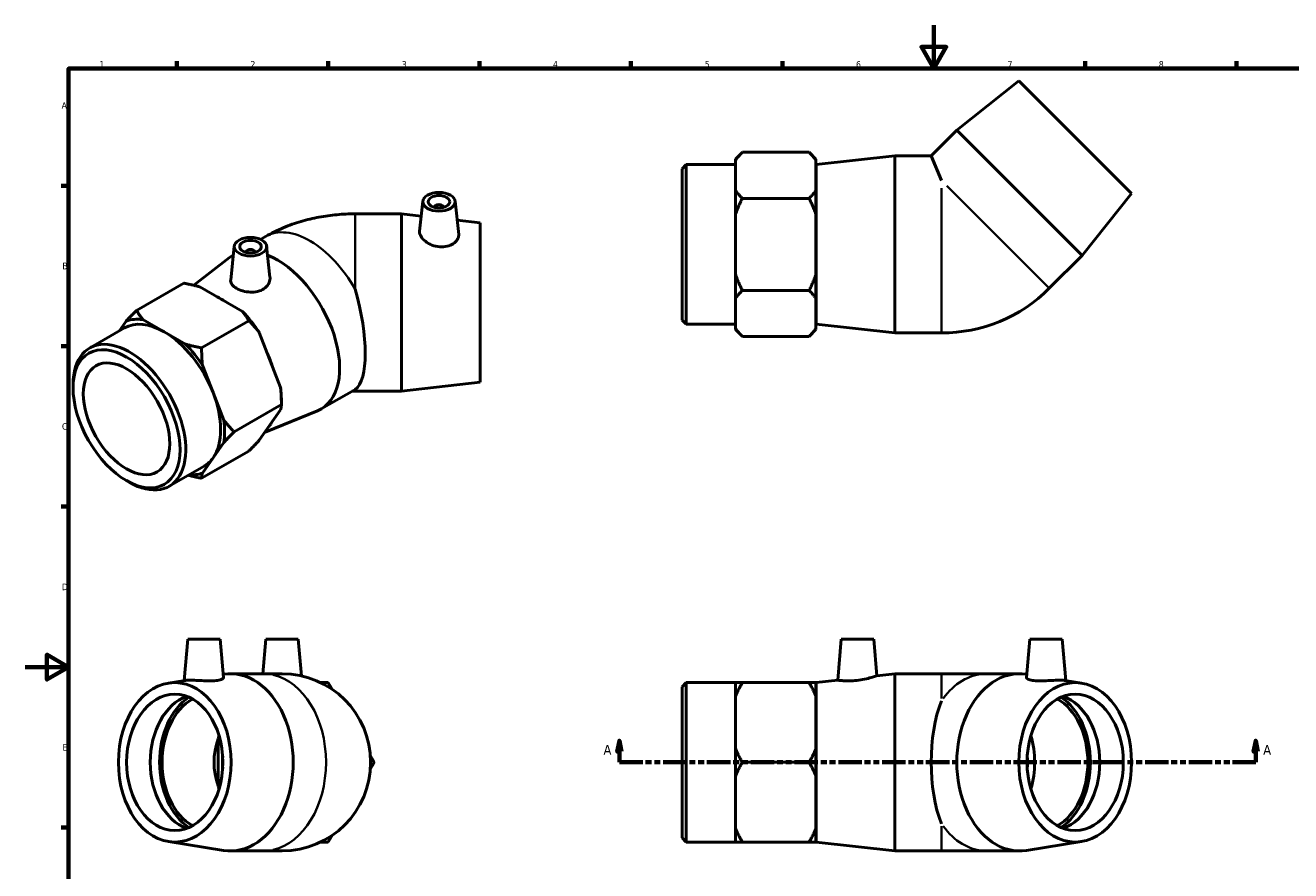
# Model space of a CAD drawing. Header units: millimetres. Extents: x 0 to 897, y -170 to 594.
# Tile 2 of 3: x 0 to 586, y 203 to 594. Entities that reach past the tile are written whole.
import ezdxf

# ---------------------------------------------------------------- set-up
doc = ezdxf.new("R2010")
doc.units = ezdxf.units.MM
doc.linetypes.add('DOUBLE_DASH_CHAIN', pattern=[1.2403, 0.6614, -0.0827, 0.1654, -0.0827, 0.1654, -0.0827])
for name, color, linetype, lineweight in [('Border (ANSI)', 7, 'Continuous', 70), ('Section Line (ANSI)', 7, 'DOUBLE_DASH_CHAIN', 70), ('Visible (ANSI)', 7, 'Continuous', 50), ('Visible Narrow (ANSI)', 7, 'Continuous', 35)]:
    doc.layers.add(name, color=color, linetype=linetype, lineweight=lineweight)
doc.styles.add('Label Text (ANSI)', font='tahoma.ttf')
doc.styles.add('Note Text (ANSI)', font='tahoma.ttf')

# ---------------------------------------------------------------- blocks, each defined once
blk = doc.blocks.new('Borders Default Border')
at = {"layer": 'Border (ANSI)'}
for p, q in [((70.08, 574), (70.08, 577.45)), ((140.17, 574), (140.17, 577.45)), ((210.25, 574), (210.25, 577.45)), ((280.33, 574), (280.33, 577.45)), ((350.42, 574), (350.42, 577.45)), ((490.58, 574), (490.58, 577.45)), ((560.67, 574), (560.67, 577.45)), ((20, 519.75), (16.55, 519.75)), ((20, 445.5), (16.55, 445.5)), ((20, 371.25), (16.55, 371.25)), ((20, 222.75), (16.55, 222.75))]:
    blk.add_line(p, q, dxfattribs=at)
at = {"layer": 'Border (ANSI)', "flags": 128}
for points in [[(420.5, 594), (420.5, 574), (414.73, 584), (426.27, 584), (420.5, 574)], [(20, 20), (20, 574), (821, 574), (821, 20), (20, 20)], [(0, 297), (20, 297), (10, 302.77), (10, 291.23), (20, 297)]]:
    blk.add_lwpolyline(points, dxfattribs=at)
at = {"layer": 'Border (ANSI)', "color": 230, "true_color": 0xff0080, "char_height": 3.05, "attachment_point": 7, "style": 'Note Text (ANSI)'}
for s, insert in [('1', (34.35, 574.4)), ('2', (104.2, 574.4)), ('3', (174.26, 574.34)), ('4', (244.23, 574.4)), ('5', (314.48, 574.34)), ('6', (384.49, 574.34)), ('7', (454.6, 574.4)), ('8', (524.63, 574.33)), ('A', (16.78, 555.35)), ('B', (17.15, 481.1)), ('C', (16.95, 406.8)), ('D', (16.96, 332.6)), ('E', (17.21, 258.35))]:
    blk.add_mtext(s, dxfattribs=dict(at, insert=insert))
blk = doc.blocks.new('2dTransSection0')
at = {"layer": 'Section Line (ANSI)', "linetype": 'Continuous'}
for p, q in [((274.96, 262.93), (273.96, 257.93)), ((273.96, 257.93), (275.96, 257.93)), ((274.96, 257.93), (274.96, 262.93)), ((275.96, 257.93), (274.96, 262.93)), ((274.96, 252.93), (274.96, 257.93)), ((569.47, 262.93), (568.47, 257.93)), ((568.47, 257.93), (570.47, 257.93)), ((569.47, 257.93), (569.47, 262.93)), ((570.47, 257.93), (569.47, 262.93)), ((569.47, 252.93), (569.47, 257.93)), ((274.96, 252.93), (285.63, 252.93)), ((558.8, 252.93), (569.47, 252.93))]:
    blk.add_line(p, q, dxfattribs=at)
at = {"layer": 'Section Line (ANSI)', "linetype": 'DOUBLE_DASH_CHAIN', "ltscale": 16.346291}
blk.add_line((274.96, 252.93), (569.47, 252.93), dxfattribs=at)
at = {"layer": 'Section Line (ANSI)', "linetype": 'Continuous', "flags": 128}
for points in [[(275.96, 257.93), (274.96, 262.93), (273.96, 257.93), (275.96, 257.93)], [(570.47, 257.93), (569.47, 262.93), (568.47, 257.93), (570.47, 257.93)]]:
    blk.add_lwpolyline(points, dxfattribs=at)
at = {"layer": 'Section Line (ANSI)'}
for points in [[(275.96, 257.93), (274.96, 262.93), (273.96, 257.93), (275.96, 257.93)], [(570.47, 257.93), (569.47, 262.93), (568.47, 257.93), (570.47, 257.93)]]:
    blk.add_solid(points, dxfattribs=at)
at = {"layer": 'Section Line (ANSI)', "char_height": 4.57, "attachment_point": 7, "style": 'Label Text (ANSI)'}
for insert in [(267.6, 256.43), (572.94, 256.43)]:
    blk.add_mtext('A', dxfattribs=dict(at, insert=insert))

msp = doc.modelspace()

# ---------------------------------------------------------------- linework, layer by layer
at = {"layer": 'Visible (ANSI)'}
for p, q in [((459.847, 568.381), (431.138, 545.471)), ((459.847, 568.381), (512.031, 516.196)), ((431.138, 545.471), (419.289, 533.621)), ((431.138, 545.471), (489.121, 487.488)), ((328.731, 532.08), (331.881, 535.23)), ((362.781, 535.23), (331.881, 535.23)), ((365.931, 532.08), (362.781, 535.23)), ((366.031, 529.521), (402.531, 533.621)), ((402.531, 451.621), (402.531, 533.621)), ((402.531, 533.621), (419.289, 533.621)), ((419.289, 533.621), (424.031, 522.172)), ((304.031, 527.631), (305.921, 529.521)), ((304.031, 457.611), (304.031, 527.631)), ((305.921, 529.521), (305.921, 455.721)), ((305.921, 529.521), (328.731, 529.521)), ((328.731, 532.08), (328.731, 531.566)), ((328.731, 524.578), (328.731, 531.566)), ((365.931, 531.566), (365.931, 532.08)), ((365.931, 517.589), (365.931, 531.566)), ((366.031, 455.721), (366.031, 529.521)), ((328.731, 517.589), (328.731, 524.578)), ((365.931, 524.121), (366.031, 524.121)), ((328.731, 517.589), (328.731, 506.598)), ((365.931, 506.598), (365.931, 517.589)), ((512.031, 516.196), (489.121, 487.488)), ((183.972, 512.61), (182.492, 498.808)), ((189.458, 509.891), (189.458, 509.705)), ((193.458, 509.891), (193.458, 509.705)), ((198.944, 512.61), (200.601, 497.151)), ((362.781, 513.925), (331.881, 513.925)), ((174.098, 506.743), (152.598, 506.743)), ((174.098, 506.743), (174.098, 424.743)), ((183.233, 505.717), (174.098, 506.743)), ((210.598, 502.643), (199.883, 503.847)), ((328.731, 492.621), (328.731, 506.598)), ((365.931, 478.644), (365.931, 506.598)), ((210.598, 502.643), (210.598, 428.843)), ((108.874, 494.925), (111.243, 496.289)), ((328.731, 478.644), (328.731, 492.621)), ((77.956, 473.671), (94.47, 486.48)), ((96.739, 491.802), (95.058, 476.119)), ((96.04, 487.534), (96.298, 487.683)), ((102.225, 489.083), (102.225, 488.897)), ((106.225, 489.083), (106.225, 488.897)), ((111.711, 491.802), (113.251, 477.434)), ((489.121, 487.488), (473.918, 472.285)), ((73.328, 474.661), (51.479, 462.079)), ((328.731, 478.644), (328.731, 467.653)), ((365.931, 467.653), (365.931, 478.644)), ((100.503, 461.577), (80.737, 472.96)), ((362.781, 471.317), (331.881, 471.317)), ((328.731, 460.665), (328.731, 467.653)), ((365.931, 453.676), (365.931, 467.653)), ((46.661, 457.1), (43.449, 452.518)), ((64.316, 452.121), (54.432, 457.812)), ((103.457, 457.311), (81.607, 444.729)), ((304.031, 457.611), (305.921, 455.721)), ((328.731, 453.676), (328.731, 460.665)), ((365.931, 461.121), (366.031, 461.121)), ((29.772, 444.642), (45.901, 453.93)), ((74.199, 446.429), (64.316, 452.121)), ((118.158, 426.431), (108.275, 451.914)), ((305.921, 455.721), (328.731, 455.721)), ((328.731, 453.676), (328.731, 453.163)), ((328.731, 453.163), (331.881, 450.013)), ((365.931, 453.163), (362.781, 450.013)), ((365.931, 453.163), (365.931, 453.676)), ((366.031, 455.721), (402.531, 451.621)), ((402.531, 451.621), (424.031, 451.621)), ((362.781, 450.013), (331.881, 450.013)), ((86.912, 424.025), (81.97, 436.766)), ((22.094, 426.152), (22.094, 427.691)), ((210.598, 428.843), (174.098, 424.743)), ((91.854, 411.283), (86.912, 424.025)), ((136.96, 416.474), (152.163, 425.229)), ((174.098, 424.743), (152.598, 424.743)), ((118.521, 418.468), (96.672, 405.886)), ((108.275, 401.955), (118.158, 416.055)), ((118.521, 421.034), (118.521, 418.468)), ((110.966, 405.794), (135.261, 415.646)), ((86.912, 393.857), (91.854, 400.907)), ((103.457, 396.976), (81.607, 384.394)), ((81.97, 386.807), (86.912, 393.857)), ((66.601, 380.688), (82.73, 389.976)), ((46.754, 383.329), (48.086, 382.556)), ((75.206, 309.927), (73.529, 290.759)), ((75.206, 309.927), (90.206, 309.927)), ((90.206, 309.927), (91.759, 292.178)), ((111.339, 309.927), (109.939, 293.927)), ((111.339, 309.927), (126.339, 309.927)), ((126.339, 309.927), (127.826, 292.93)), ((377.672, 309.927), (376.011, 290.948)), ((377.672, 309.927), (392.672, 309.927)), ((392.672, 309.927), (394.154, 292.986)), ((464.905, 309.927), (463.352, 292.178)), ((464.905, 309.927), (479.905, 309.927)), ((479.905, 309.927), (481.582, 290.759)), ((91.63, 293.653), (91.724, 293.668)), ((94.981, 293.927), (110.184, 293.927)), ((118.839, 293.927), (110.184, 293.927)), ((394.154, 292.986), (402.531, 293.927)), ((402.531, 211.927), (402.531, 293.927)), ((402.531, 293.927), (424.031, 293.927)), ((444.927, 293.927), (424.031, 293.927)), ((460.13, 293.927), (444.927, 293.927)), ((463.481, 293.653), (463.386, 293.668)), ((66.241, 289.594), (73.942, 290.825)), ((304.031, 287.937), (305.921, 289.827)), ((304.031, 217.917), (304.031, 287.937)), ((305.921, 289.827), (305.921, 216.027)), ((305.921, 289.827), (328.731, 289.827)), ((328.731, 289.827), (328.731, 283.482)), ((362.781, 289.827), (331.881, 289.827)), ((365.931, 283.482), (365.931, 289.827)), ((366.031, 289.827), (376.011, 290.948)), ((366.031, 216.027), (366.031, 289.827)), ((488.87, 289.594), (481.168, 290.825)), ((328.731, 271.377), (328.731, 283.482)), ((365.931, 284.427), (366.031, 284.427)), ((365.931, 259.273), (365.931, 283.482)), ((328.731, 259.273), (328.731, 271.377)), ((89.288, 242.019), (89.288, 263.836)), ((328.731, 259.273), (328.731, 246.582)), ((365.931, 246.582), (365.931, 259.273)), ((362.781, 252.927), (331.881, 252.927)), ((328.731, 234.477), (328.731, 246.582)), ((365.931, 222.373), (365.931, 246.582)), ((328.731, 222.373), (328.731, 234.477)), ((304.031, 217.917), (305.921, 216.027)), ((328.731, 222.373), (328.731, 216.027)), ((365.931, 216.027), (365.931, 222.373)), ((365.931, 221.427), (366.031, 221.427)), ((66.241, 216.261), (91.724, 212.187)), ((94.981, 211.927), (110.184, 211.927)), ((110.184, 211.927), (118.839, 211.927)), ((305.921, 216.027), (328.731, 216.027)), ((362.781, 216.027), (331.881, 216.027)), ((366.031, 216.027), (402.531, 211.927)), ((402.531, 211.927), (424.031, 211.927)), ((424.031, 211.927), (444.927, 211.927)), ((460.13, 211.927), (444.927, 211.927)), ((488.87, 216.261), (463.386, 212.187))]:
    msp.add_line(p, q, dxfattribs=at)
for centre, radius, start, end in [((424.031, 522.172), 70.551, 270, 315), ((118.839, 252.927), 41, 270, 90), ((118.839, 252.927), 31.5, 159.738265, 200.261735)]:
    msp.add_arc(centre, radius, start, end, dxfattribs=at)
for centre, major_axis, ratio in [((191.458, 512.344), (7.5, 0), 0.5758617), ((191.458, 512.344), (5, 0), 0.5758617), ((104.225, 491.536), (7.5, 0), 0.5758617), ((104.225, 491.536), (5, 0), 0.5758617), ((46.85, 411.896), (17.471, -30.339), 0.5780931), ((46.85, 411.896), (14.137, -24.549), 0.5780931), ((69.171, 252.927), (0, -36.9), 0.7071068), ((485.939, 252.927), (0, -36.9), 0.7071068), ((69.171, 252.927), (0, -31.5), 0.7071068), ((485.939, 252.927), (0, -31.5), 0.7071068)]:
    msp.add_ellipse(centre, major_axis=major_axis, ratio=ratio, dxfattribs=at)
for centre, major_axis, ratio, start_param, end_param in [((191.458, 509.891), (-2, 0), 0.5758617, 2.9729035, 6.4518745), ((116.5, 452.004), (-20.46, 35.53), 0.5780931, 6.2707316, 6.3628514), ((104.225, 489.083), (-2, 0), 0.5758617, 2.9729035, 6.4518745), ((116.5, 452.004), (20.46, -35.53), 0.5780931, 6.2035192, 8.7917139), ((140.358, 465.743), (10.922, -40.852), 0.3183383, 0.1063241, 1.6381464), ((90.691, 437.142), (18.414, -31.977), 0.5780931, 2.2846329, 2.4316235), ((64.316, 421.953), (-19.691, 34.194), 0.5780931, 5.8618041, 6.1848351), ((90.62, 437.101), (19.691, -34.194), 0.5780931, 1.6730139, 1.9960449), ((64.316, 421.953), (-18.414, 31.977), 0.5780931, 5.4997209, 6.2831853), ((64.316, 421.953), (-18.414, 31.977), 0.5780931, 4.4525233, 5.4997209), ((48.186, 412.665), (18.414, -31.977), 0.5780931, 5.4958534, 10.2121098), ((64.316, 421.953), (-19.691, 34.194), 0.5780931, 4.8146066, 5.1376376), ((90.691, 437.142), (18.414, -31.977), 0.5780931, 1.2249188, 1.3969425), ((64.316, 421.953), (18.414, -31.977), 0.5780931, 0.2637331, 1.3109306), ((90.62, 437.101), (19.691, -34.194), 0.5780931, 0.7873319, 0.9488474), ((64.316, 421.953), (-19.691, 34.194), 0.5780931, 3.767409, 4.09044), ((90.691, 437.142), (18.414, -31.977), 0.5780931, 0.2190714, 0.3083948), ((64.316, 421.953), (18.414, -31.977), 0.5780931, 0, 0.2637331), ((64.316, 421.953), (19.691, -34.194), 0.5780931, 5.921102, 6.1848351), ((94.981, 252.927), (0, 41), 0.7071068, 3.0290263, 6.3957516), ((460.13, 252.927), (0, -41), 0.7071068, 3.0290263, 6.3957516), ((80.108, 252.927), (0, -31.5), 0.7071068, 3.3896308, 6.0351471), ((85.576, 252.927), (0, 33.144), 0.7071068, 0.432438, 2.7091547), ((85.576, 252.927), (0, -31.5), 0.7071068, 3.518723, 5.906055), ((436.272, 252.927), (0, -41), 0.4142136, 3.9464778, 5.4783001), ((469.534, 252.927), (0, 31.5), 0.7071068, 3.518723, 5.906055), ((469.534, 252.927), (0, -33.144), 0.7071068, 0.432438, 2.7091547), ((475.002, 252.927), (0, 31.5), 0.7071068, 3.3896308, 6.0351471), ((110.184, 252.927), (0, 31.5), 0.7071068, 1.1697036, 1.2171623), ((444.927, 252.927), (0, -31.5), 0.7071068, 1.1697036, 1.971889), ((110.184, 252.927), (0, 26.775), 0.7071068, 1.4653554, 1.6762372), ((444.927, 252.927), (0, -26.775), 0.7071068, 1.4653554, 1.6762372), ((110.184, 252.927), (0, 31.5), 0.7071068, 1.9244303, 1.971889)]:
    msp.add_ellipse(centre, major_axis=major_axis, ratio=ratio, start_param=start_param, end_param=end_param, dxfattribs=at)
for points, weights in [([(331.881, 535.23), (329.979, 533.328), (328.731, 531.566)], [1, 1.00400965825, 1]), ([(365.931, 531.566), (364.683, 533.328), (362.781, 535.23)], [1, 1.00400965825, 1]), ([(328.731, 517.589), (329.979, 515.828), (331.881, 513.925)], [1, 1.00400965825, 1]), ([(362.781, 513.925), (364.683, 515.828), (365.931, 517.589)], [1, 1.00400965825, 1]), ([(331.881, 513.925), (329.979, 510.121), (328.731, 506.598)], [1, 1.00400965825, 1]), ([(365.931, 506.598), (364.683, 510.121), (362.781, 513.925)], [1, 1.00400965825, 1]), ([(80.737, 472.96), (77.363, 473.886), (73.328, 474.661)], [1, 1.00400965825, 1]), ([(328.731, 478.644), (329.979, 475.121), (331.881, 471.317)], [1, 1.00400965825, 1]), ([(362.781, 471.317), (364.683, 475.121), (365.931, 478.644)], [1, 1.00400965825, 1]), ([(331.881, 471.317), (329.979, 469.415), (328.731, 467.653)], [1, 1.00400965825, 1]), ([(365.931, 467.653), (364.683, 469.415), (362.781, 471.317)], [1, 1.00400965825, 1]), ([(46.661, 457.1), (48.789, 459.385), (51.479, 462.079)], [1, 1.00400965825, 1]), ([(51.479, 462.079), (52.824, 459.755), (54.432, 457.812)], [1, 1.00400965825, 1]), ([(103.457, 457.311), (102.112, 459.634), (100.503, 461.577)], [1, 1.00400965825, 1]), ([(108.275, 451.914), (106.147, 454.617), (103.457, 457.311)], [1, 1.00400965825, 1]), ([(328.731, 453.676), (329.979, 451.915), (331.881, 450.013)], [1, 1.00400965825, 1]), ([(362.781, 450.013), (364.683, 451.915), (365.931, 453.676)], [1, 1.00400965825, 1]), ([(74.199, 446.429), (77.572, 445.503), (81.607, 444.729)], [1, 1.00400965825, 1]), ([(81.607, 444.729), (81.607, 440.486), (81.97, 436.766)], [1, 1.00400965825, 1]), ([(118.521, 418.468), (118.521, 422.711), (118.158, 426.431)], [1, 1.00400965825, 1]), ([(118.158, 416.055), (118.521, 417.324), (118.521, 418.468)], [1, 1.00400965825, 1]), ([(91.854, 411.283), (93.982, 408.579), (96.672, 405.886)], [1, 1.00400965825, 1]), ([(96.672, 405.886), (93.982, 403.193), (91.854, 400.907)], [1, 1.00400965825, 1]), ([(103.457, 396.976), (106.147, 399.669), (108.275, 401.955)], [1, 1.00400965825, 1]), ([(81.97, 386.807), (81.607, 385.538), (81.607, 384.394)], [1, 1.00400965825, 1]), ([(81.607, 384.394), (78.288, 385.031), (75.423, 385.769)], [1, 1.00329600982, 1.00117326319]), ([(136.71, 289.827), (138.394, 289.827), (140.143, 289.827)], [1.00199126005, 1.00183989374, 1]), ([(140.143, 289.827), (141.018, 288.312), (141.859, 286.855)], [1, 1.00183989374, 1.00199126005]), ([(328.731, 289.827), (329.979, 289.827), (331.881, 289.827)], [1, 1.00400965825, 1]), ([(331.881, 289.827), (329.979, 286.533), (328.731, 283.482)], [1, 1.00400965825, 1]), ([(362.781, 289.827), (364.683, 289.827), (365.931, 289.827)], [1, 1.00400965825, 1]), ([(365.931, 283.482), (364.683, 286.533), (362.781, 289.827)], [1, 1.00400965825, 1]), ([(328.731, 259.273), (329.979, 256.222), (331.881, 252.927)], [1, 1.00400965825, 1]), ([(362.781, 252.927), (364.683, 256.222), (365.931, 259.273)], [1, 1.00400965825, 1]), ([(159.731, 255.9), (160.573, 254.442), (161.447, 252.927)], [1.00199126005, 1.00183989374, 1]), ([(161.447, 252.927), (160.573, 251.412), (159.731, 249.955)], [1, 1.00183989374, 1.00199126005]), ([(331.881, 252.927), (329.979, 249.633), (328.731, 246.582)], [1, 1.00400965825, 1]), ([(365.931, 246.582), (364.683, 249.633), (362.781, 252.927)], [1, 1.00400965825, 1]), ([(141.859, 219), (141.018, 217.542), (140.143, 216.027)], [1.00199126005, 1.00183989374, 1]), ([(328.731, 222.373), (329.979, 219.322), (331.881, 216.027)], [1, 1.00400965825, 1]), ([(362.781, 216.027), (364.683, 219.322), (365.931, 222.373)], [1, 1.00400965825, 1]), ([(140.143, 216.027), (138.394, 216.027), (136.71, 216.027)], [1, 1.00183989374, 1.00199126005]), ([(331.881, 216.027), (329.979, 216.027), (328.731, 216.027)], [1, 1.00400965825, 1]), ([(365.931, 216.027), (364.683, 216.027), (362.781, 216.027)], [1, 1.00400965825, 1])]:
    msp.add_rational_spline(points, weights, degree=2, dxfattribs=at)
for points, knots in [([(111.243, 496.289), (113.946, 497.846), (116.67, 499.172), (122.139, 501.46), (124.885, 502.422), (130.394, 504.038), (133.157, 504.693), (138.696, 505.729), (141.472, 506.111), (147.031, 506.618), (149.815, 506.743), (152.598, 506.743)], [4.71238898, 4.71238898, 4.71238898, 4.71238898, 4.86946861, 4.86946861, 5.02654825, 5.02654825, 5.18362788, 5.18362788, 5.34070751, 5.34070751, 5.49778714, 5.49778714, 5.49778714, 5.49778714]), ([(200.601, 497.15), (200.613, 497.042), (200.619, 496.935), (200.619, 496.177), (200.399, 495.457), (199.504, 494.091), (198.828, 493.447), (197.265, 492.435), (196.274, 491.997), (194.093, 491.472), (192.904, 491.387), (190.603, 491.557), (189.347, 491.844), (187.045, 492.761), (185.998, 493.388), (184.36, 494.705), (183.653, 495.48), (182.711, 497.039), (182.476, 497.821), (182.476, 498.599), (182.482, 498.704), (182.493, 498.807)], [1.2960761, 1.2960761, 1.2960761, 1.2960761, 1.3519737, 1.3519737, 1.6909453, 1.6909453, 2.0299169, 2.0299169, 2.3669322, 2.3669322, 2.7039475, 2.7039475, 3.06141, 3.06141, 3.4188724, 3.4188724, 3.7693428, 3.7693428, 4.1198131, 4.1198131, 4.1747018, 4.1747018, 4.1747018, 4.1747018]), ([(110.471, 472.073), (109.661, 471.531), (108.641, 471.089), (106.418, 470.564), (105.214, 470.478), (102.963, 470.58), (101.763, 470.777), (99.555, 471.402), (98.546, 471.829), (96.949, 472.75), (96.25, 473.305), (95.308, 474.494), (95.064, 475.129), (95.039, 475.864), (95.044, 475.991), (95.059, 476.12)], [0, 0, 0, 0, 0.3370153, 0.3370153, 0.6740306, 0.6740306, 1.0130022, 1.0130022, 1.3519737, 1.3519737, 1.6909453, 1.6909453, 2.0299169, 2.0299169, 2.0989917, 2.0989917, 2.0989917, 2.0989917]), ([(113.25, 477.434), (113.27, 477.256), (113.279, 477.08), (113.278, 476.043), (113.04, 475.109), (112.067, 473.41), (111.331, 472.648), (110.471, 472.073)], [4.74828093, 4.74828093, 4.74828093, 4.74828093, 4.82075381, 4.82075381, 5.17821627, 5.17821627, 5.53567874, 5.53567874, 5.53567874, 5.53567874]), ([(151.123, 424.63), (151.195, 424.642), (151.274, 424.654), (151.502, 424.684), (151.662, 424.701), (151.985, 424.726), (152.145, 424.735), (152.404, 424.742), (152.501, 424.743), (152.598, 424.743)], [-1.06715741, -1.06715741, -1.06715741, -1.06715741, -1.01116985, -1.01116985, -0.91782433, -0.91782433, -0.83438012, -0.83438012, -0.78539816, -0.78539816, -0.78539816, -0.78539816]), ([(394.154, 292.986), (394.154, 292.986), (393.919, 292.904), (392.977, 292.596), (392.27, 292.373), (390.632, 291.914), (389.585, 291.648), (387.282, 291.178), (386.026, 290.978), (384.842, 290.849)], [4.1198131, 4.1198131, 4.1198131, 4.1198131, 4.4702835, 4.4702835, 4.8207538, 4.8207538, 5.1782163, 5.1782163, 5.5356787, 5.5356787, 5.5356787, 5.5356787]), ([(88.952, 290.849), (88.142, 290.727), (87.122, 290.653), (84.898, 290.617), (83.695, 290.651), (81.444, 290.748), (80.244, 290.816), (78.036, 290.918), (77.027, 290.948), (75.429, 290.948), (74.731, 290.918), (74.14, 290.854), (74.034, 290.84), (73.944, 290.825)], [0, 0, 0, 0, 0.3370153, 0.3370153, 0.6740306, 0.6740306, 1.0130022, 1.0130022, 1.3519737, 1.3519737, 1.6909453, 1.6909453, 1.7774803, 1.7774803, 1.7774803, 1.7774803]), ([(91.758, 292.178), (91.759, 292.167), (91.76, 292.156), (91.759, 291.914), (91.521, 291.648), (90.548, 291.178), (89.812, 290.978), (88.952, 290.849)], [4.80422579, 4.80422579, 4.80422579, 4.80422579, 4.82075381, 4.82075381, 5.17821627, 5.17821627, 5.53567874, 5.53567874, 5.53567874, 5.53567874]), ([(384.842, 290.849), (383.726, 290.727), (382.536, 290.653), (380.356, 290.617), (379.365, 290.651), (377.802, 290.748), (377.126, 290.816), (376.23, 290.918), (376.011, 290.948), (376.011, 290.948)], [0, 0, 0, 0, 0.3370153, 0.3370153, 0.6740306, 0.6740306, 1.0130022, 1.0130022, 1.3519737, 1.3519737, 1.3519737, 1.3519737]), ([(481.167, 290.825), (481.076, 290.84), (480.971, 290.854), (480.379, 290.918), (479.681, 290.948), (478.083, 290.948), (477.075, 290.918), (474.866, 290.816), (473.666, 290.748), (471.415, 290.651), (470.212, 290.617), (467.989, 290.653), (466.968, 290.727), (465.299, 290.978), (464.563, 291.178), (463.589, 291.648), (463.351, 291.914), (463.35, 292.156), (463.351, 292.167), (463.352, 292.178)], [0.9264672, 0.9264672, 0.9264672, 0.9264672, 1.0130022, 1.0130022, 1.3519737, 1.3519737, 1.6909453, 1.6909453, 2.0299169, 2.0299169, 2.3669322, 2.3669322, 2.7039475, 2.7039475, 3.06141, 3.06141, 3.4188724, 3.4188724, 3.4354004, 3.4354004, 3.4354004, 3.4354004])]:
    msp.add_open_spline(points, degree=3, knots=knots, dxfattribs=at)
at = {"layer": 'Visible Narrow (ANSI)'}
for p, q in [((424.031, 451.91), (424.031, 518.596)), ((426.56, 519.643), (473.714, 472.489)), ((152.598, 506.743), (152.598, 471.962)), ((152.598, 425.491), (152.598, 424.743)), ((424.031, 282.514), (424.031, 293.894)), ((424.031, 211.961), (424.031, 223.341))]:
    msp.add_line(p, q, dxfattribs=at)
for centre, major_axis, ratio, start_param, end_param in [((131.703, 460.759), (-20.46, 35.53), 0.5780931, 4.6948357, 6.2831853), ((131.703, 460.759), (20.46, -35.53), 0.5780931, 0, 0.0214207), ((110.184, 252.927), (0, 41), 0.7071068, 3.2986723, 6.1261057), ((444.927, 252.927), (0, 41), 0.7071068, 0.0402443, 0.7646409), ((444.927, 252.927), (0, -41), 0.7071068, 5.5185444, 6.242941)]:
    msp.add_ellipse(centre, major_axis=major_axis, ratio=ratio, start_param=start_param, end_param=end_param, dxfattribs=at)

# ---------------------------------------------------------------- block references
msp.add_blockref('Borders Default Border', (0, 0))
at = {"layer": 'Section Line (ANSI)'}
msp.add_blockref('2dTransSection0', (0, 0), dxfattribs=at)

doc.saveas('drawing.dxf')
